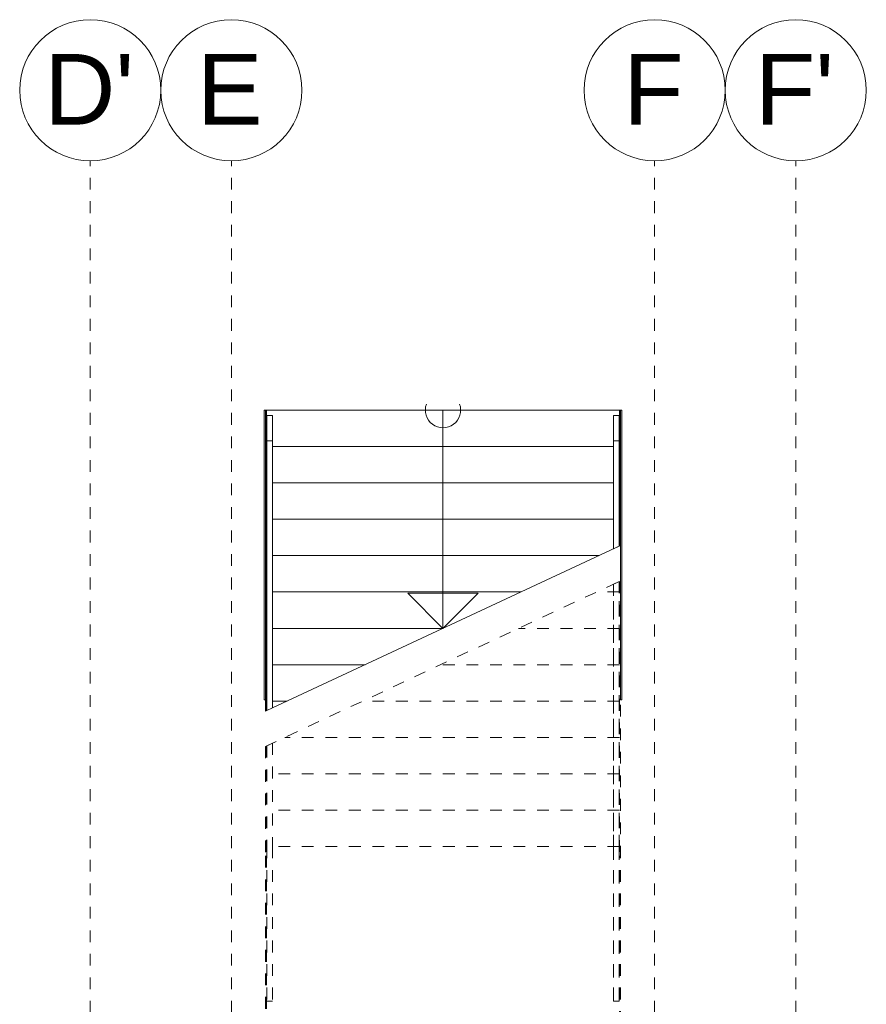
# Model space of a CAD drawing. Header units: metres. Extents: x -54 to 119, y -77 to 33.
# Tile 119 of 136: x 48 to 55, y 25 to 33. Entities that reach past the tile are written whole.
import ezdxf

# ---------------------------------------------------------------- set-up
doc = ezdxf.new("R2010")
doc.units = ezdxf.units.M
doc.linetypes.add('Rasterlinie', pattern=[0.019, 0.01, -0.003, 0.003, -0.003])
doc.linetypes.add('Verdeckt', pattern=[0.003, 0.002, -0.001])
for name, color, linetype, lineweight in [('A_Geländer', 7, 'Continuous', 9), ('A_Raster', 7, 'Continuous', 9), ('A_Treppen', 7, 'Continuous', 9), ('A_Wände', 7, 'Continuous', 9), ('Pfeile AUF', 7, 'Continuous', 9)]:
    doc.layers.add(name, color=color, linetype=linetype, lineweight=lineweight)
doc.styles.add('Arial', font='arial.ttf', dxfattribs={"height": 0.6})

# ---------------------------------------------------------------- blocks, each defined once
blk = doc.blocks.new('Typ des oberen Holms - Oberer Geländerholm_Innen_-3026320-BS_Übersicht_EG_BRANDSCHUTZ')
at = {"layer": 'A_Geländer'}
for p, q in [((49.8564, 29.6192), (49.9064, 29.6192)), ((49.8564, 29.4035), (49.8564, 29.6192)), ((49.9064, 29.6192), (49.9064, 29.4035)), ((49.9064, 29.4035), (49.8564, 29.4035))]:
    blk.add_line(p, q, dxfattribs=at)
blk = doc.blocks.new('Typ des oberen Holms - Oberer Geländerholm_Innen_-V92-BS_Übersicht_EG_BRANDSCHUTZ')
at = {"layer": 'A_Geländer'}
for p, q in [((49.9064, 29.6192), (49.8564, 29.6192)), ((49.8564, 29.6192), (49.8564, 27.1091)), ((49.9064, 29.6192), (49.9064, 27.1325)), ((49.8564, 27.1091), (49.9064, 27.1325))]:
    blk.add_line(p, q, dxfattribs=at)
at = {"layer": 'A_Geländer', "linetype": 'Verdeckt'}
for p, q in [((49.8564, 26.8091), (49.9064, 26.8325)), ((49.8564, 26.8091), (49.8564, 25.953)), ((49.9064, 26.8325), (49.9064, 25.953)), ((49.8564, 25.953), (49.8564, 24.6392)), ((49.9064, 25.953), (49.9064, 24.6392)), ((49.9064, 24.6392), (49.8564, 24.6392))]:
    blk.add_line(p, q, dxfattribs=at)
blk = doc.blocks.new('Geländer - Geländer-3026345-BS_Übersicht_EG_BRANDSCHUTZ')
at = {"layer": 'A_Geländer', "linetype": 'Verdeckt'}
for p, q in [((52.8056, 26.1392), (52.8056, 28.1844)), ((52.8056, 26.1392), (52.8056, 28.1844)), ((52.8556, 26.1392), (52.8556, 28.2077)), ((52.8556, 26.1392), (52.8556, 28.2077)), ((52.8056, 25.953), (52.8056, 26.1392)), ((52.8056, 25.953), (52.8056, 26.1392)), ((52.8556, 25.953), (52.8556, 26.1392)), ((52.8556, 25.953), (52.8556, 26.1392)), ((52.8056, 24.6392), (52.8056, 25.953)), ((52.8056, 24.6392), (52.8056, 25.953)), ((52.8556, 24.6392), (52.8556, 25.953)), ((52.8556, 24.6392), (52.8556, 25.953)), ((52.8556, 24.6392), (52.8056, 24.6392)), ((52.8556, 24.6392), (52.8056, 24.6392))]:
    blk.add_line(p, q, dxfattribs=at)
blk = doc.blocks.new('Typ des oberen Holms - Oberer Geländerholm_Innen_-3026349-BS_Übersicht_EG_BRANDSCHUTZ')
at = {"layer": 'A_Geländer'}
for p, q in [((52.8056, 29.6192), (52.8556, 29.6192)), ((52.8056, 29.4035), (52.8056, 29.6192)), ((52.8556, 29.6192), (52.8556, 29.4035)), ((52.8556, 29.4035), (52.8056, 29.4035))]:
    blk.add_line(p, q, dxfattribs=at)
blk = doc.blocks.new('Typ des oberen Holms - Oberer Geländerholm_Innen_-V93-BS_Übersicht_EG_BRANDSCHUTZ')
at = {"layer": 'A_Geländer'}
for p, q in [((52.8556, 29.6192), (52.8056, 29.6192)), ((52.8056, 29.6192), (52.8056, 28.4844)), ((52.8556, 29.6192), (52.8556, 28.5077)), ((52.8056, 28.4844), (52.8556, 28.5077))]:
    blk.add_line(p, q, dxfattribs=at)
at = {"layer": 'A_Geländer', "linetype": 'Verdeckt'}
for p, q in [((52.8056, 28.1844), (52.8556, 28.2077)), ((52.8056, 28.1844), (52.8056, 25.953)), ((52.8556, 28.2077), (52.8556, 25.953)), ((52.8056, 25.953), (52.8056, 24.6392)), ((52.8556, 25.953), (52.8556, 24.6392)), ((52.8556, 24.6392), (52.8056, 24.6392))]:
    blk.add_line(p, q, dxfattribs=at)
blk = doc.blocks.new('Raster - 3_0mm_mit Kreis-376402-BS_Übersicht_EG_BRANDSCHUTZ')
at = {"layer": 'A_Raster'}
blk.add_circle((0, 0), 0.003, dxfattribs=at)

msp = doc.modelspace()

# ---------------------------------------------------------------- linework, layer by layer
at = {"layer": 'A_Raster', "linetype": 'Rasterlinie'}
for p, q in [((48.356, -66.6602), (48.356, 31.7844)), ((49.556, -66.6602), (49.556, 31.7844)), ((53.156, -66.6602), (53.156, 31.7844)), ((54.356, -66.6602), (54.356, 31.7844))]:
    msp.add_line(p, q, dxfattribs=at)
at = {"layer": 'A_Treppen'}
for p, q in [((49.856, 29.6638), (49.846, 29.6638)), ((49.856, 29.6638), (49.856, 29.3546)), ((52.856, 29.6638), (49.856, 29.6638)), ((52.866, 29.6638), (52.856, 29.6638)), ((52.856, 29.6638), (52.856, 29.3546)), ((49.856, 29.3546), (49.856, 29.0453)), ((52.8056, 29.3546), (49.9064, 29.3546)), ((52.856, 29.3546), (52.856, 29.0453)), ((49.856, 29.0453), (49.856, 28.7361)), ((52.8056, 29.0453), (49.9064, 29.0453)), ((52.856, 29.0453), (52.856, 28.7361)), ((49.856, 28.7361), (49.856, 28.4269)), ((52.8056, 28.7361), (49.9064, 28.7361)), ((52.856, 28.7361), (52.856, 28.5079)), ((49.9064, 27.1325), (52.866, 28.5125)), ((49.856, 28.4269), (49.856, 28.1177)), ((52.6823, 28.4269), (49.9064, 28.4269)), ((49.856, 28.1177), (49.856, 27.8084)), ((52.0192, 28.1177), (49.9064, 28.1177)), ((49.856, 27.8084), (49.856, 27.4992)), ((51.356, 27.8084), (49.9064, 27.8084)), ((49.846, 27.7578), (49.846, 27.1043)), ((49.856, 27.4992), (49.856, 27.19)), ((50.6929, 27.4992), (49.9064, 27.4992)), ((49.856, 27.19), (49.856, 27.109)), ((50.0297, 27.19), (49.9064, 27.19)), ((49.846, 27.1043), (49.8564, 27.1091))]:
    msp.add_line(p, q, dxfattribs=at)
at = {"layer": 'A_Treppen', "linetype": 'Verdeckt'}
for p, q in [((52.856, 29.6638), (49.856, 29.6638)), ((52.8056, 29.3546), (49.9064, 29.3546)), ((52.8056, 29.0453), (49.9064, 29.0453)), ((52.8056, 28.7361), (49.9064, 28.7361)), ((52.6823, 28.4269), (49.9064, 28.4269)), ((49.846, 26.8043), (52.866, 28.2125)), ((52.856, 28.2079), (52.856, 25.8736)), ((52.0192, 28.1177), (49.9064, 28.1177)), ((52.856, 28.1177), (52.6625, 28.1177)), ((52.856, 28.1177), (52.6625, 28.1177)), ((51.356, 27.8084), (49.9064, 27.8084)), ((52.856, 27.8084), (51.9994, 27.8084)), ((52.856, 27.8084), (51.9994, 27.8084)), ((52.866, 27.7578), (52.866, 25.8736)), ((50.6929, 27.4992), (49.9064, 27.4992)), ((52.856, 27.4992), (51.3362, 27.4992)), ((52.856, 27.4992), (51.3362, 27.4992)), ((50.0297, 27.19), (49.9064, 27.19)), ((52.856, 27.19), (50.6731, 27.19)), ((52.856, 27.19), (50.6731, 27.19)), ((52.856, 26.8807), (50.0099, 26.8807)), ((52.856, 26.8807), (50.0099, 26.8807)), ((49.846, 26.8043), (49.846, 25.8736)), ((49.856, 26.809), (49.856, 25.8736)), ((52.856, 26.5715), (49.856, 26.5715)), ((52.856, 26.5715), (49.856, 26.5715)), ((52.856, 26.2623), (49.856, 26.2623)), ((52.856, 26.2623), (49.856, 26.2623)), ((49.846, 25.8736), (49.846, 24.453)), ((52.856, 25.953), (49.856, 25.953)), ((52.856, 25.953), (49.856, 25.953)), ((49.856, 25.8736), (49.856, 24.453)), ((52.856, 24.453), (52.856, 25.8736)), ((52.866, 24.453), (52.866, 25.8736))]:
    msp.add_line(p, q, dxfattribs=at)
at = {"layer": 'A_Wände', "lineweight": 18}
for p, q in [((49.836, 29.6638), (49.836, 27.2016)), ((49.846, 29.6638), (49.836, 29.6638)), ((49.846, 27.7578), (49.846, 29.6638)), ((52.866, 29.6638), (52.866, 27.2016)), ((52.876, 29.6638), (52.866, 29.6638)), ((52.876, 27.2016), (52.876, 29.6638)), ((49.836, 27.2016), (49.846, 27.2016)), ((52.866, 27.2016), (52.876, 27.2016))]:
    msp.add_line(p, q, dxfattribs=at)
at = {"layer": 'Pfeile AUF'}
for p, q in [((51.356, 29.6638), (51.356, 29.3546)), ((51.356, 29.3546), (51.356, 29.0453)), ((51.356, 29.0453), (51.356, 28.7361)), ((51.356, 28.7361), (51.356, 28.4269)), ((51.356, 28.4269), (51.356, 28.1177)), ((51.056, 28.1084), (51.356, 27.8084)), ((51.656, 28.1084), (51.056, 28.1084)), ((51.356, 28.1177), (51.356, 27.8084)), ((51.356, 27.8084), (51.656, 28.1084))]:
    msp.add_line(p, q, dxfattribs=at)
msp.add_arc((51.356, 29.6638), 0.15, 160.07567, 19.92433, dxfattribs=at)

# ---------------------------------------------------------------- block references
at = {"layer": 'A_Geländer'}
for name in ['Typ des oberen Holms - Oberer Geländerholm_Innen_-3026320-BS_Übersicht_EG_BRANDSCHUTZ', 'Typ des oberen Holms - Oberer Geländerholm_Innen_-V92-BS_Übersicht_EG_BRANDSCHUTZ', 'Typ des oberen Holms - Oberer Geländerholm_Innen_-3026349-BS_Übersicht_EG_BRANDSCHUTZ', 'Typ des oberen Holms - Oberer Geländerholm_Innen_-V93-BS_Übersicht_EG_BRANDSCHUTZ', 'Geländer - Geländer-3026345-BS_Übersicht_EG_BRANDSCHUTZ']:
    msp.add_blockref(name, (0, 0), dxfattribs=at)
at = {"layer": 'A_Raster', "xscale": 199.9999999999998, "yscale": 199.9999999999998, "zscale": 199.9999999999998}
for p in [(48.356, 32.3844), (49.556, 32.3844), (53.156, 32.3844), (54.356, 32.3844)]:
    msp.add_blockref('Raster - 3_0mm_mit Kreis-376402-BS_Übersicht_EG_BRANDSCHUTZ', p, dxfattribs=at)

# ---------------------------------------------------------------- texts
at = {"layer": 'A_Raster', "char_height": 0.6, "attachment_point": 1, "style": 'Arial'}
for s, insert, width in [("D'", (47.964, 32.6925), 0.929957), ('E', (49.263, 32.6925), 0.689451), ('F', (52.889, 32.6925), 0.625316), ("F'", (54.01, 32.6925), 0.817721)]:
    msp.add_mtext(s, dxfattribs=dict(at, insert=insert, width=width))

doc.saveas('drawing.dxf')
